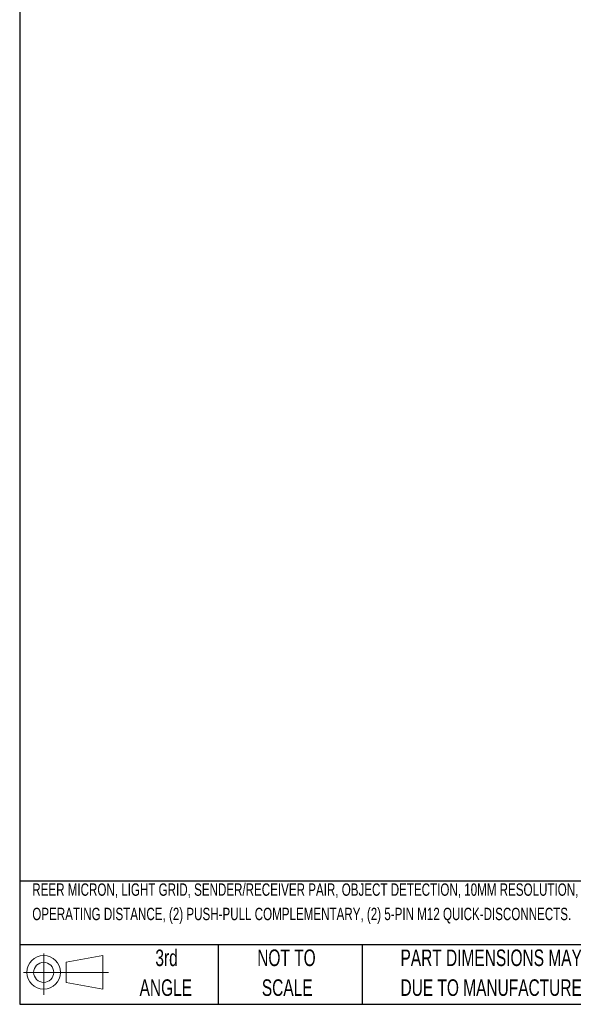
# Model space of a CAD drawing. Header units: inches. Extents: x 0.2 to 10.8, y 0.2 to 8.2.
# Tile 1 of 25: x 0.2 to 3, y 0.2 to 5.2. Entities that reach past the tile are written whole.
import ezdxf

# ---------------------------------------------------------------- set-up
doc = ezdxf.new("R2010")
doc.units = ezdxf.units.IN
doc.header["$MEASUREMENT"] = 0
doc.layers.add('TEXT', color=140, linetype='Continuous', lineweight=25)
doc.styles.add('SLDTEXTSTYLE0', font='TXT', dxfattribs={"width": 0.7})

# ---------------------------------------------------------------- blocks, each defined once
blk = doc.blocks.new('Block11')
at = {"color": 7, "linetype": 'Continuous', "lineweight": 18}
for p, q in [((0.1019, 0.2091), (0.1019, 0)), ((0.2157, 0.1641), (0.4006, 0.1981)), ((0.2157, 0.0628), (0.2157, 0.1641)), ((0.4006, 0.1981), (0.4006, 0.0288)), ((0, 0.1135), (0.4281, 0.1135)), ((0.2157, 0.0628), (0.4006, 0.0288))]:
    blk.add_line(p, q, dxfattribs=at)
for radius in [0.0846, 0.0506]:
    blk.add_circle((0.1019, 0.1135), radius, dxfattribs=at)
blk = doc.blocks.new('Block12')
at = {"color": 7, "linetype": 'Continuous'}
blk.add_blockref('Block11', (0, 0), dxfattribs=at)

msp = doc.modelspace()

# ---------------------------------------------------------------- linework, layer by layer
at = {"layer": 'TEXT'}
for p, q in [((0.25, 8.25), (0.25, 0.25)), ((10.75, 0.8711), (0.25, 0.8711)), ((10.75, 0.55), (0.25, 0.55)), ((1.25, 0.55), (1.25, 0.25)), ((1.9768, 0.55), (1.9768, 0.25)), ((0.25, 0.25), (10.75, 0.25))]:
    msp.add_line(p, q, dxfattribs=at)

# ---------------------------------------------------------------- block references
msp.add_blockref('Block12', (0.2692, 0.2974), dxfattribs=at)

# ---------------------------------------------------------------- texts
at = {"layer": 'TEXT', "style": 'SLDTEXTSTYLE0'}
for s, insert, char_height, attachment_point in [('REER MICRON, LIGHT GRID, SENDER/RECEIVER PAIR, OBJECT DETECTION, 10MM RESOLUTION, 290MM DETECTION HEIGHT, 0-10M', (0.3136, 0.8592), 0.0625, 1), ('OPERATING DISTANCE, (2) PUSH-PULL COMPLEMENTARY, (2) 5-PIN M12 QUICK-DISCONNECTS.', (0.3136, 0.7365), 0.0625, 1), ('3rd', (0.9906, 0.5261), 0.08333, 2), ('NOT TO', (1.5951, 0.5261), 0.08333, 2), ('PART DIMENSIONS MAY DIFFER SLIGHTLY', (2.1701, 0.5261), 0.083333, 1), ('ANGLE', (0.9868, 0.3757), 0.08333, 2), ('SCALE', (1.5989, 0.3757), 0.08333, 2), ("DUE TO MANUFACTURER'S VARIANCES", (2.1701, 0.3757), 0.083333, 1)]:
    msp.add_mtext(s, dxfattribs=dict(at, insert=insert, char_height=char_height, attachment_point=attachment_point))

doc.saveas('drawing.dxf')
